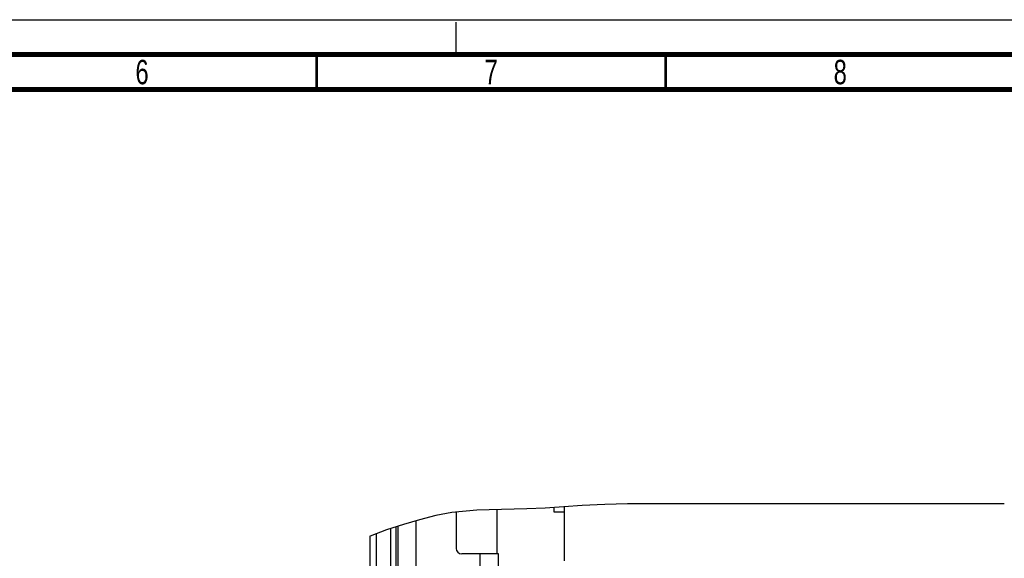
# Paper-space layout 'SUBMITTAL_E2H_2_2' of a CAD drawing. Header units: millimetres. Extents: x 0 to 841, y 0 to 594.
# Tile 13 of 24: x 278 to 419, y 517 to 594. Entities that reach past the tile are written whole.
import ezdxf

# ---------------------------------------------------------------- set-up
doc = ezdxf.new("R2010")
doc.units = ezdxf.units.MM
doc.header["$LTSCALE"] = 46.255
doc.linetypes.add('DASHED', pattern=[0.2, 0.1, -0.1])
doc.layers.get('0').update_dxf_attribs({"linetype": 'CONTINUOUS'})
doc.layers.add('002___PRT_ALL_AXES', color=7, linetype='CONTINUOUS')
doc.layers.add('ROUNDS', color=7, linetype='CONTINUOUS')
doc.styles.get("Standard").update_dxf_attribs({"font": 'txt', "width": 0.725})

psp = doc.layouts.new('SUBMITTAL_E2H_2_2')

# ---------------------------------------------------------------- linework, layer by layer
at = {"color": 7, "linetype": 'CONTINUOUS'}
for p, q in [((0, 594), (841, 594)), ((0, 594), (841, 594)), ((368.25, 524.65), (365.02, 524.62)), ((371.41, 524.65), (368.25, 524.65)), ((374.56, 524.65), (371.41, 524.65)), ((377.71, 524.65), (374.56, 524.65)), ((379.2, 524.65), (377.71, 524.65)), ((380.69, 524.65), (379.2, 524.65)), ((382.18, 524.65), (380.69, 524.65)), ((384.18, 524.65), (382.18, 524.65)), ((391.64, 524.65), (384.18, 524.65)), ((393.38, 524.65), (391.64, 524.65)), ((396.45, 524.65), (393.38, 524.65)), ((399.52, 524.65), (396.45, 524.65)), ((402.58, 524.65), (399.52, 524.65)), ((403.83, 524.65), (402.58, 524.65)), ((405.07, 524.65), (403.83, 524.65)), ((406.32, 524.65), (405.07, 524.65)), ((410.55, 524.64), (406.32, 524.65)), ((414.77, 524.64), (410.55, 524.64)), ((419, 524.65), (414.77, 524.64)), ((339.89, 523.4), (337.56, 522.95)), ((343.43, 523.74), (339.89, 523.4)), ((347, 523.84), (343.43, 523.74)), ((346.31, 523.82), (346.31, 517.46)), ((350.59, 523.9), (347, 523.84)), ((353.25, 524.04), (350.59, 523.9)), ((355.9, 524.22), (353.25, 524.04)), ((354.52, 523.46), (354.52, 524.12)), ((356.02, 523.46), (354.52, 523.46)), ((358.55, 524.4), (355.9, 524.22)), ((356.02, 516.46), (356.02, 524.23)), ((361.78, 524.54), (358.55, 524.4)), ((365.02, 524.62), (361.78, 524.54)), ((335.25, 522.34), (332.93, 521.66)), ((334.78, 367.76), (334.78, 522.21)), ((337.56, 522.95), (335.25, 522.34)), ((330.51, 520.91), (328.16, 520.03)), ((332.93, 521.66), (330.51, 520.91)), ((331.91, 364.21), (331.91, 521.34)), ((332.16, 364.21), (332.16, 521.42)), ((328.16, 520.03), (328.13, 520.02)), ((328.13, 520.02), (328.13, 364.21)), ((346.56, 517.46), (345.48, 517.46))]:
    psp.add_line(p, q, dxfattribs=at)
at = {"color": 7, "linetype": 'DASHED'}
psp.add_line((340.5, 589), (340.5, 594), dxfattribs=at)
at = {"color": 7, "linetype": 'CONTINUOUS'}
for points, const_width in [([(836, 589), (15, 589)], 0.7), ([(320.5, 584), (320.5, 589)], 0.35), ([(370.5, 584), (370.5, 589)], 0.35), ([(831, 584), (20, 584)], 0.7)]:
    psp.add_lwpolyline(points, dxfattribs=dict(at, const_width=const_width))
at = {"layer": '002___PRT_ALL_AXES', "color": 7, "linetype": 'CONTINUOUS'}
for p, q in [((331.06, 521.08), (331.06, 364.59)), ((329.01, 520.35), (329.01, 364.59))]:
    psp.add_line(p, q, dxfattribs=at)
at = {"layer": 'ROUNDS', "color": 7, "linetype": 'CONTINUOUS'}
for p, q in [((340.48, 523.46), (340.48, 518.26)), ((345.48, 517.46), (341.28, 517.46)), ((346.56, 510.76), (346.56, 517.46))]:
    psp.add_line(p, q, dxfattribs=at)
at = {"layer": 'ROUNDS', "color": 3, "linetype": 'CONTINUOUS'}
psp.add_line((343.88, 517.46), (343.88, 501.19), dxfattribs=at)
at = {"layer": 'ROUNDS', "color": 7, "linetype": 'CONTINUOUS'}
psp.add_arc((341.28, 518.26), 0.8, 180, 270, dxfattribs=at)

# ---------------------------------------------------------------- texts
at = {"color": 2, "linetype": 'CONTINUOUS', "char_height": 3.5, "width": 2.5375, "attachment_point": 2, "line_spacing_factor": 0.9}
for s, insert in [('6', (295.5, 588.25)), ('7', (345.5, 588.25)), ('8', (395.5, 588.25))]:
    psp.add_mtext(s, dxfattribs=dict(at, insert=insert))

doc.saveas('drawing.dxf')
